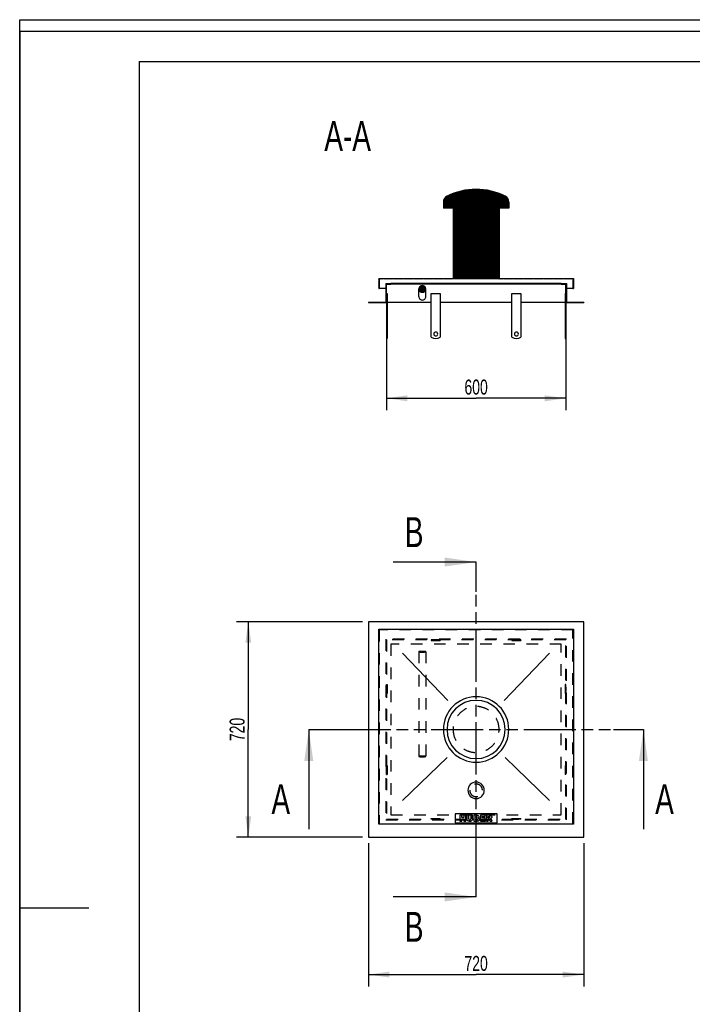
# Model space of a CAD drawing. Header units: millimetres. Extents: x 0 to 4200, y 0 to 5940.
# Tile 2 of 2: x 0 to 2251, y 2647 to 5940. Entities that reach past the tile are written whole.
import ezdxf

# ---------------------------------------------------------------- set-up
doc = ezdxf.new("R2010")
doc.units = ezdxf.units.MM
doc.header["$LTSCALE"] = 387.2
doc.linetypes.add('HIDDEN', pattern=[0.2, 0.1, -0.1])
doc.linetypes.add('PHANTOM', pattern=[0.8, 0.45, -0.05, 0.1, -0.05, 0.1, -0.05])
doc.layers.get('0').update_dxf_attribs({"linetype": 'CONTINUOUS'})
for name, color, linetype in [('_2D-BEM', 7, 'CONTINUOUS'), ('_ACHSEN', 7, 'CONTINUOUS'), ('_KURVEN', 7, 'CONTINUOUS'), ('_ZEICHNUNGSELEM', 7, 'CONTINUOUS'), ('DEFAULT_2', 8, 'HIDDEN'), ('HATCHING_BL0', 7, 'CONTINUOUS'), ('HATCHING_BL1', 7, 'CONTINUOUS')]:
    doc.layers.add(name, color=color, linetype=linetype)
doc.styles.get("Standard").update_dxf_attribs({"font": 'txt', "width": 0.7})
doc.dimstyles.new('DIMSTYLE_1', dxfattribs={"dimtxt": 50, "dimasz": 70, "dimexe": 2, "dimexo": 1, "dimtad": 1, "dimdec": 1, "dimtxsty": 'Standard', "dimblk": '_FILLED', "dimblk1": '_FILLED', "dimblk2": '_FILLED', "dimcen": 0.09, "dimadec": 1, "dimazin": 2, "dimtp": 0.8, "dimtm": 0.8, "dimtfac": 1, "dimtdec": 1, "dimtofl": 0, "dimtmove": 0, "dimatfit": 3, "dimldrblk": '_FILLED', "dimfxl": 1, "dimtolj": 1, "dimarcsym": 0})
doc.dimstyles.get("Standard").update_dxf_attribs({"dimtxt": 50, "dimasz": 70, "dimexe": 2, "dimexo": 1, "dimtad": 1, "dimdec": 1, "dimtxsty": 'Standard', "dimblk": '_FILLED', "dimblk1": '_FILLED', "dimblk2": '_FILLED', "dimcen": 0.09, "dimadec": 1, "dimazin": 2, "dimtol": 1, "dimtp": 0.1, "dimtm": 0.1, "dimtfac": 1, "dimtdec": 1, "dimtofl": 0, "dimtmove": 0, "dimatfit": 3, "dimldrblk": '_FILLED', "dimfxl": 1, "dimtolj": 1, "dimarcsym": 0})

# ---------------------------------------------------------------- blocks, each defined once
blk = doc.blocks.new('_FILLED')
at = {"color": 0, "linetype": 'ByBlock'}
blk.add_solid([(0, 0), (-1, 0.1428571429), (-1, -0.1428571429)], dxfattribs=at)
blk = doc.blocks.new('*D1')
at = {"layer": '_2D-BEM', "color": 2, "linetype": 'Continuous'}
for p, q in [((1227.7317073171, 4973.8394462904), (1227.7317073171, 4633.8511827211)), ((1827.7317073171, 4973.8394462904), (1827.7317073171, 4633.8511827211)), ((1227.7317073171, 4673.8511827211), (1527.7317073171, 4673.8511827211)), ((1827.7317073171, 4673.8511827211), (1527.7317073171, 4673.8511827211))]:
    blk.add_line(p, q, dxfattribs=at)
at = {"layer": '_2D-BEM', "color": 2, "linetype": 'Continuous', "xscale": 70, "yscale": 70, "zscale": 70, "rotation": 180}
blk.add_blockref('_FILLED', (1227.7317073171, 4673.8511827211), dxfattribs=at)
at = {"layer": '_2D-BEM', "color": 2, "linetype": 'Continuous', "xscale": 70, "yscale": 70, "zscale": 70}
blk.add_blockref('_FILLED', (1827.7317073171, 4673.8511827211), dxfattribs=at)
at = {"layer": '_2D-BEM', "color": 2, "linetype": 'Continuous', "insert": (1527.7317073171, 4736.3511827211), "char_height": 50, "width": 176.7857142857, "attachment_point": 2, "line_spacing_factor": 0.9}
blk.add_mtext('600', dxfattribs=at)
blk = doc.blocks.new('*D2')
at = {"layer": '_2D-BEM', "color": 2, "linetype": 'Continuous'}
for p, q in [((1147.7317073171, 3926.2875481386), (725.2663928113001, 3926.2875481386)), ((765.2663928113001, 3926.2875481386), (765.2663928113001, 3566.2875481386)), ((765.2663928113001, 3206.2875481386), (765.2663928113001, 3566.2875481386)), ((1147.7317073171, 3206.2875481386), (725.2663928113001, 3206.2875481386))]:
    blk.add_line(p, q, dxfattribs=at)
at = {"layer": '_2D-BEM', "color": 2, "linetype": 'Continuous', "xscale": 70, "yscale": 70, "zscale": 70}
for p, rotation in [((765.2663928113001, 3926.2875481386), 90), ((765.2663928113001, 3206.2875481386), 270)]:
    blk.add_blockref('_FILLED', p, dxfattribs=dict(at, rotation=rotation))
at = {"layer": '_2D-BEM', "color": 2, "linetype": 'Continuous', "insert": (702.7663928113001, 3566.2875481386), "char_height": 50, "width": 176.7857142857, "attachment_point": 2, "rotation": 90, "line_spacing_factor": 0.9}
blk.add_mtext('720', dxfattribs=at)
blk = doc.blocks.new('*D3')
at = {"layer": '_2D-BEM', "color": 2, "linetype": 'Continuous'}
for p, q in [((1167.7317073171, 3186.2875481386), (1167.7317073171, 2706.632341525)), ((1887.7317073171, 3186.2875481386), (1887.7317073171, 2706.632341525)), ((1167.7317073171, 2746.632341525), (1527.7317073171, 2746.632341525)), ((1887.7317073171, 2746.632341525), (1527.7317073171, 2746.632341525))]:
    blk.add_line(p, q, dxfattribs=at)
at = {"layer": '_2D-BEM', "color": 2, "linetype": 'Continuous', "xscale": 70, "yscale": 70, "zscale": 70, "rotation": 180}
blk.add_blockref('_FILLED', (1167.7317073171, 2746.632341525), dxfattribs=at)
at = {"layer": '_2D-BEM', "color": 2, "linetype": 'Continuous', "xscale": 70, "yscale": 70, "zscale": 70}
blk.add_blockref('_FILLED', (1887.7317073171, 2746.632341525), dxfattribs=at)
at = {"layer": '_2D-BEM', "color": 2, "linetype": 'Continuous', "insert": (1527.7317073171, 2809.132341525), "char_height": 50, "width": 176.7857142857, "attachment_point": 2, "line_spacing_factor": 0.9}
blk.add_mtext('720', dxfattribs=at)
blk = doc.blocks.new('HATCHING_BL0', base_point=(1527.7317073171, 3399.8345829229))
at = {"layer": 'HATCHING_BL0', "color": 7, "linetype": 'PHANTOM'}
for p, q in [((967.7317073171, 3566.2875481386), (1067.7317073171, 3566.2875481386)), ((1067.7317073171, 3566.2875481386), (1987.7317073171, 3566.2875481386)), ((1987.7317073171, 3566.2875481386), (2087.7317073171, 3566.2875481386))]:
    blk.add_line(p, q, dxfattribs=at)
at = {"layer": 'HATCHING_BL0', "color": 7, "linetype": 'Continuous', "char_height": 100, "width": 128.5714285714, "attachment_point": 1, "line_spacing_factor": 0.9}
for insert in [(842.7317073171, 3383.3816177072), (2127.0174216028, 3383.3816177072)]:
    blk.add_mtext('A', dxfattribs=dict(at, insert=insert))
at = {"layer": 'HATCHING_BL0', "color": 7, "linetype": 'Continuous'}
for points in [[(967.7317073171, 3566.2875481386), (967.7317073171, 3233.3816177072)], [(2087.7317073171, 3566.2875481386), (2087.7317073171, 3233.3816177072)]]:
    blk.add_leader(points, dimstyle='Standard', override={"dimasz": 105, "dimtad": 0}, dxfattribs=at)
blk = doc.blocks.new('HATCHING_BL1', base_point=(1388.7892813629, 3566.2875481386))
at = {"layer": 'HATCHING_BL1', "color": 7, "linetype": 'PHANTOM'}
for p, q in [((1527.7317073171, 4026.2875481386), (1527.7317073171, 4126.2875481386)), ((1527.7317073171, 3106.2875481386), (1527.7317073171, 4026.2875481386)), ((1527.7317073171, 3006.2875481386), (1527.7317073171, 3106.2875481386))]:
    blk.add_line(p, q, dxfattribs=at)
at = {"layer": 'HATCHING_BL1', "color": 7, "linetype": 'Continuous', "char_height": 100, "width": 117.8571428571, "attachment_point": 1, "line_spacing_factor": 0.9}
for insert in [(1289.1325696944, 4276.2875481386), (1289.1325696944, 2956.2875481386)]:
    blk.add_mtext('B', dxfattribs=dict(at, insert=insert))
at = {"layer": 'HATCHING_BL1', "color": 7, "linetype": 'Continuous'}
for points in [[(1527.7317073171, 4126.2875481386), (1249.8468554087, 4126.2875481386)], [(1527.7317073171, 3006.2875481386), (1249.8468554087, 3006.2875481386)]]:
    blk.add_leader(points, dimstyle='Standard', override={"dimasz": 105, "dimtad": 0}, dxfattribs=at)

msp = doc.modelspace()

# ---------------------------------------------------------------- hatches: boundary and pattern name
at = {"linetype": 'Continuous'}
h = msp.add_hatch(dxfattribs=at)
h.set_pattern_fill('A', color=2, scale=2.6298932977, angle=45, style=0, pattern_type=0)
h.set_pattern_definition([(45, (0, 0), (-1.8596153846, 1.8596153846), [])])
edge = h.paths.add_edge_path()
edge.add_line((1167.7317073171, 4993.8394462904), (1227.7317073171, 4993.8394462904))
edge.add_line((1167.7317073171, 4995.8394462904), (1167.7317073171, 4993.8394462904))
edge.add_line((1167.7317073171, 4995.8394462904), (1225.7317073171, 4995.8394462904))
edge.add_line((1225.7317073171, 5057.8394462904), (1225.7317073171, 4995.8394462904))
edge.add_line((1225.7317073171, 5057.8394462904), (1242.7317073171, 5057.8394462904))
edge.add_line((1242.7317073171, 5055.8394462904), (1242.7317073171, 5057.8394462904))
edge.add_line((1227.7317073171, 5055.8394462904), (1242.7317073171, 5055.8394462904))
edge.add_line((1227.7317073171, 4993.8394462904), (1227.7317073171, 5055.8394462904))
edge = h.paths.add_edge_path()
edge.add_line((1827.7317073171, 4993.8394462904), (1887.7317073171, 4993.8394462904))
edge.add_line((1827.7317073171, 4993.8394462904), (1827.7317073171, 5055.8394462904))
edge.add_line((1812.7317073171, 5055.8394462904), (1827.7317073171, 5055.8394462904))
edge.add_line((1812.7317073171, 5055.8394462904), (1812.7317073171, 5057.8394462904))
edge.add_line((1812.7317073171, 5057.8394462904), (1829.7317073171, 5057.8394462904))
edge.add_line((1829.7317073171, 5057.8394462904), (1829.7317073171, 4995.8394462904))
edge.add_line((1829.7317073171, 4995.8394462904), (1887.7317073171, 4995.8394462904))
edge.add_line((1887.7317073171, 4995.8394462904), (1887.7317073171, 4993.8394462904))
edge = h.paths.add_edge_path()
edge.add_line((1201.7317073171, 5040.8394462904), (1203.7317073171, 5040.8394462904))
edge.add_line((1201.7317073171, 5074.8394462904), (1201.7317073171, 5040.8394462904))
edge.add_line((1201.7317073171, 5074.8394462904), (1450.7317073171, 5074.8394462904))
edge.add_line((1450.7317073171, 5310.2292619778), (1450.7317073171, 5074.8394462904))
edge.add_line((1450.7317073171, 5310.2292619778), (1418.2317073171, 5310.2292619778))
edge.add_line((1418.2317073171, 5330.2292619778), (1418.2317073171, 5310.2292619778))
edge.add_arc((1440.1317073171, 5330.2292619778), 21.9, 116.4945026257, 180)
edge.add_arc((1528.1049827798, 5153.7397642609), 219.1, 90.097613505, 116.4945026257)
edge.add_arc((1527.3584318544, 5153.7397642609), 219.1, 63.50549737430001, 89.902386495)
edge.add_arc((1615.3317073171, 5330.2292619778), 21.9, 0, 63.50549737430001)
edge.add_line((1637.2317073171, 5330.2292619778), (1637.2317073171, 5310.2292619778))
edge.add_line((1637.2317073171, 5310.2292619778), (1604.7317073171, 5310.2292619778))
edge.add_line((1604.7317073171, 5310.2292619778), (1604.7317073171, 5074.8394462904))
edge.add_line((1604.7317073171, 5074.8394462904), (1853.7317073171, 5074.8394462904))
edge.add_line((1853.7317073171, 5074.8394462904), (1853.7317073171, 5040.8394462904))
edge.add_line((1851.7317073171, 5040.8394462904), (1853.7317073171, 5040.8394462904))
edge.add_line((1851.7317073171, 5072.8394462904), (1851.7317073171, 5040.8394462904))
edge.add_line((1851.7317073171, 5072.8394462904), (1203.7317073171, 5072.8394462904))
edge.add_line((1203.7317073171, 5072.8394462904), (1203.7317073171, 5040.8394462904))
edge = h.paths.add_edge_path()
edge.add_spline(control_points=[(1347.7317073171, 5028.2820893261), (1347.9989206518, 5028.2820893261), (1348.5318757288, 5028.3007567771), (1349.328664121, 5028.3846314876), (1350.1174966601, 5028.5239935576), (1350.8949946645, 5028.718200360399), (1351.6573169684, 5028.9663545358), (1352.4008206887, 5029.2673058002), (1353.1219062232, 5029.6196547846), (1353.8170775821, 5030.021756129), (1354.4829476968, 5030.4717238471), (1355.1162582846, 5030.9674376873), (1355.7138938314, 5031.506548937), (1356.2729009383, 5032.0864911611), (1356.7905018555, 5032.7044878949), (1357.2641119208, 5033.3575652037), (1357.6913547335, 5034.0425648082), (1358.0700757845, 5034.7561566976), (1358.3983577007, 5035.494857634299), (1358.6745313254, 5036.2550459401), (1358.8971877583, 5037.0329814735), (1359.0651878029, 5037.8248254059), (1359.1776697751, 5038.626660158), (1359.2340558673, 5039.4345123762), (1359.234056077, 5040.2443742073), (1359.1776703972, 5041.0522265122), (1359.0651888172, 5041.8540614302), (1358.8971891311, 5042.6459056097), (1358.6745330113, 5043.423841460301), (1358.3983596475, 5044.1840301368), (1358.070077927, 5044.922731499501), (1357.6913570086, 5045.6363238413), (1357.2641142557, 5046.3213239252), (1356.7905041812, 5046.9744017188), (1356.2729031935, 5047.592398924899), (1355.7138959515, 5048.1723416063), (1355.1162602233, 5048.7114532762), (1354.4829494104, 5049.2071674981), (1353.8170790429, 5049.6571355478), (1353.1219074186, 5050.0592371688), (1352.4008216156, 5050.4115863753), (1351.6573176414, 5050.7125378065), (1350.8949951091, 5050.960692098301), (1350.1174969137, 5051.1548989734), (1349.3286642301, 5051.2942610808), (1348.5318757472, 5051.3781358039), (1347.9989206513, 5051.3968032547), (1347.7317073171, 5051.3968032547)], knot_values=[0, 0, 0, 0, 0.0222222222, 0.0444444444, 0.0666666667, 0.0888888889, 0.1111111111, 0.1333333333, 0.1555555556, 0.1777777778, 0.2, 0.2222222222, 0.2444444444, 0.2666666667, 0.2888888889, 0.3111111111, 0.3333333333, 0.3555555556, 0.3777777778, 0.4, 0.4222222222, 0.4444444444, 0.4666666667, 0.4888888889, 0.5111111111, 0.5333333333, 0.5555555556, 0.5777777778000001, 0.6, 0.6222222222, 0.6444444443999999, 0.6666666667, 0.6888888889, 0.7111111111, 0.7333333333, 0.7555555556, 0.7777777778, 0.8, 0.8222222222, 0.8444444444, 0.8666666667, 0.8888888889, 0.9111111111, 0.9333333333, 0.9555555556, 0.9777777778, 1, 1, 1, 1], degree=3, periodic=0)
edge.add_spline(control_points=[(1347.7317073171, 5051.3968032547), (1347.4644939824, 5051.3968032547), (1346.9315389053, 5051.3781358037), (1346.1347505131, 5051.294261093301), (1345.345917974, 5051.1548990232), (1344.5684199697, 5050.9606922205), (1343.8060976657, 5050.712538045), (1343.0625939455, 5050.4115867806), (1342.3415084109, 5050.0592377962), (1341.646337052, 5049.657136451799), (1340.9804669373, 5049.2071687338), (1340.3471563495, 5048.7114548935), (1339.7495208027, 5048.1723436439), (1339.1905136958, 5047.5924014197), (1338.6729127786, 5046.9744046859), (1338.1993027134, 5046.3213273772), (1337.7720599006, 5045.6363277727), (1337.3933388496, 5044.9227358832), (1337.0650569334, 5044.1840349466), (1336.7888833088, 5043.423846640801), (1336.5662268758, 5042.6459111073), (1336.3982268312, 5041.854067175), (1336.285744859, 5041.0522324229), (1336.2293587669, 5040.2443802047), (1336.2293585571, 5039.4345183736), (1336.285744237, 5038.6266660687), (1336.3982258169, 5037.8248311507), (1336.566225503, 5037.032986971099), (1336.7888816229, 5036.2550511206), (1337.0650549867, 5035.494862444), (1337.3933367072, 5034.7561610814), (1337.7720576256, 5034.0425687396), (1338.1993003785, 5033.3575686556), (1338.672910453, 5032.7044908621), (1339.1905114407, 5032.0864936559), (1339.7495186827, 5031.5065509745), (1340.3471544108, 5030.9674393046), (1340.9804652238, 5030.4717250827), (1341.6463355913, 5030.0217570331), (1342.3415072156, 5029.619655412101), (1343.0625930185, 5029.2673062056), (1343.8060969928, 5028.9663547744), (1344.5684195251, 5028.7182004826), (1345.3459177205, 5028.523993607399), (1346.134750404, 5028.3846315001), (1346.9315388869, 5028.300756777), (1347.4644939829, 5028.2820893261), (1347.7317073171, 5028.2820893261)], knot_values=[0, 0, 0, 0, 0.0222222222, 0.0444444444, 0.0666666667, 0.0888888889, 0.1111111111, 0.1333333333, 0.1555555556, 0.1777777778, 0.2, 0.2222222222, 0.2444444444, 0.2666666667, 0.2888888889, 0.3111111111, 0.3333333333, 0.3555555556, 0.3777777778, 0.4, 0.4222222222, 0.4444444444, 0.4666666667, 0.4888888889, 0.5111111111, 0.5333333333, 0.5555555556, 0.5777777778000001, 0.6, 0.6222222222, 0.6444444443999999, 0.6666666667, 0.6888888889, 0.7111111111, 0.7333333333, 0.7555555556, 0.7777777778, 0.8, 0.8222222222, 0.8444444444, 0.8666666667, 0.8888888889, 0.9111111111, 0.9333333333, 0.9555555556, 0.9777777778, 1, 1, 1, 1], degree=3, periodic=0)

# ---------------------------------------------------------------- linework, layer by layer
at = {"color": 7, "linetype": 'Continuous'}
for p, q in [((0, 5940), (4200, 5940)), ((0, 0), (0, 5940)), ((0, 5940), (4200, 5940)), ((0, 0), (0, 5940)), ((1418.2317073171, 5330.2292619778), (1418.2317073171, 5310.2292619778)), ((1450.7317073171, 5310.2292619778), (1418.2317073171, 5310.2292619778)), ((1450.7317073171, 5310.2292619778), (1450.7317073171, 5074.8394462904)), ((1637.2317073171, 5310.2292619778), (1604.7317073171, 5310.2292619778)), ((1604.7317073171, 5310.2292619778), (1604.7317073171, 5074.8394462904)), ((1637.2317073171, 5330.2292619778), (1637.2317073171, 5310.2292619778)), ((1201.7317073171, 5074.8394462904), (1450.7317073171, 5074.8394462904)), ((1201.7317073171, 5074.8394462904), (1201.7317073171, 5040.8394462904)), ((1203.7317073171, 5072.8394462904), (1203.7317073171, 5040.8394462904)), ((1851.7317073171, 5072.8394462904), (1203.7317073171, 5072.8394462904)), ((1604.7317073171, 5074.8394462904), (1853.7317073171, 5074.8394462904)), ((1851.7317073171, 5072.8394462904), (1851.7317073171, 5040.8394462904)), ((1853.7317073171, 5074.8394462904), (1853.7317073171, 5040.8394462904)), ((1201.7317073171, 5040.8394462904), (1203.7317073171, 5040.8394462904)), ((1225.7317073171, 5040.8394462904), (1203.7317073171, 5040.8394462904)), ((1225.7317073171, 5057.8394462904), (1242.7317073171, 5057.8394462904)), ((1225.7317073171, 5057.8394462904), (1225.7317073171, 4995.8394462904)), ((1227.7317073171, 5055.8394462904), (1242.7317073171, 5055.8394462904)), ((1227.7317073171, 4993.8394462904), (1227.7317073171, 5055.8394462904)), ((1812.7317073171, 5057.8394462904), (1242.7317073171, 5057.8394462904)), ((1242.7317073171, 5055.8394462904), (1242.7317073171, 5057.8394462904)), ((1812.7317073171, 5055.8394462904), (1242.7317073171, 5055.8394462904)), ((1336.2317073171, 5013.8394462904), (1336.2317073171, 5039.8394462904)), ((1359.2317073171, 5013.8394462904), (1359.2317073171, 5039.8394462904)), ((1812.7317073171, 5057.8394462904), (1829.7317073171, 5057.8394462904)), ((1812.7317073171, 5055.8394462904), (1812.7317073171, 5057.8394462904)), ((1812.7317073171, 5055.8394462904), (1827.7317073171, 5055.8394462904)), ((1827.7317073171, 4993.8394462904), (1827.7317073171, 5055.8394462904)), ((1829.7317073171, 5057.8394462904), (1829.7317073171, 4995.8394462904)), ((1851.7317073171, 5040.8394462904), (1829.7317073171, 5040.8394462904)), ((1851.7317073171, 5040.8394462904), (1853.7317073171, 5040.8394462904)), ((1167.7317073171, 4995.8394462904), (1225.7317073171, 4995.8394462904)), ((1167.7317073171, 4995.8394462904), (1167.7317073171, 4993.8394462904)), ((1167.7317073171, 4993.8394462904), (1227.7317073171, 4993.8394462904)), ((1827.7317073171, 4993.8394462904), (1887.7317073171, 4993.8394462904)), ((1829.7317073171, 4995.8394462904), (1887.7317073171, 4995.8394462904)), ((1887.7317073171, 4995.8394462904), (1887.7317073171, 4993.8394462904)), ((1227.7317073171, 4873.8394462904), (1229.7317073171, 4873.8394462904)), ((1825.7317073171, 4873.8394462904), (1827.7317073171, 4873.8394462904)), ((1887.7317073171, 3926.2875481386), (1167.7317073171, 3926.2875481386)), ((1167.7317073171, 3926.2875481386), (1167.7317073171, 3206.2875481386)), ((1887.7317073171, 3206.2875481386), (1887.7317073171, 3926.2875481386)), ((1201.7317073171, 3249.2875481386), (1201.7317073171, 3901.2875481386)), ((1201.7317073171, 3901.2875481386), (1853.7317073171, 3901.2875481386)), ((1853.7317073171, 3901.2875481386), (1853.7317073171, 3249.2875481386)), ((1853.7317073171, 3249.2875481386), (1201.7317073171, 3249.2875481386)), ((1167.7317073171, 3206.2875481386), (1887.7317073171, 3206.2875481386))]:
    msp.add_line(p, q, dxfattribs=at)
at = {"color": 3, "linetype": 'Continuous'}
for p, q in [((0, 5900), (0, 2970)), ((4180, 5900), (0, 5900)), ((0, 2970), (0, 0)), ((0, 2970), (232, 2970))]:
    msp.add_line(p, q, dxfattribs=at)
at = {"color": 5, "linetype": 'Continuous'}
for q in [(4080, 5800), (400, 100)]:
    msp.add_line((400, 5800), q, dxfattribs=at)
at = {"color": 7, "linetype": 'Continuous'}
for centre, radius, start, end in [((1528.1049827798, 5153.7397642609), 219.1, 90.097613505, 116.4945026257), ((1527.3584318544, 5153.7397642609), 219.1, 63.50549737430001, 89.902386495), ((1440.1317073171, 5330.2292619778), 21.9, 116.4945026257, 180), ((1615.3317073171, 5330.2292619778), 21.9, 0, 63.50549737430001)]:
    msp.add_arc(centre, radius, start, end, dxfattribs=at)
for start_param, end_param in [(0, 1.5707963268), (1.5707963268, 3.1415926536), (4.7123889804, 6.2831853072), (3.1415926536, 4.7123889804)]:
    msp.add_ellipse((1347.7317073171, 5039.8394462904), major_axis=(0, 11.5573569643), ratio=0.9950371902, start_param=start_param, end_param=end_param, dxfattribs=at)
for points, knots in [([(1336.2317073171, 5013.8394462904), (1336.2317073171, 5012.3508935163), (1336.8311971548, 5009.3389503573), (1339.3926829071, 5005.5353934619), (1343.2149871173, 5002.9909693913), (1346.2362967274, 5002.396518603), (1347.7317073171, 5002.396518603)], [0, 0, 0, 0, 0.2494251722, 0.4991874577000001, 0.7494257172, 1, 1, 1, 1]), ([(1347.7317073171, 5002.396518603), (1349.2271179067, 5002.396518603), (1352.2484275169, 5002.9909693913), (1356.070731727, 5005.5353934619), (1358.6322174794, 5009.3389503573), (1359.2317073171, 5012.3508935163), (1359.2317073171, 5013.8394462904)], [0, 0, 0, 0, 0.2505742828, 0.5008125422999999, 0.7505748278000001, 1, 1, 1, 1])]:
    msp.add_open_spline(points, degree=3, knots=knots, dxfattribs=at)
at = {"layer": '_ACHSEN', "color": 7, "linetype": 'Continuous'}
for p, q in [((1227.7317073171, 5023.8394462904), (1229.7317073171, 5023.8394462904)), ((1229.7317073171, 5023.8394462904), (1229.7317073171, 4878.8394462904)), ((1377.7317073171, 4878.8394462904), (1377.7317073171, 5023.8394462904)), ((1377.7317073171, 5023.8394462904), (1407.7317073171, 5023.8394462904)), ((1407.7317073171, 5023.8394462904), (1407.7317073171, 4878.8394462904)), ((1647.7317073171, 5023.8394462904), (1677.7317073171, 5023.8394462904)), ((1647.7317073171, 4878.8394462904), (1647.7317073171, 5023.8394462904)), ((1677.7317073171, 5023.8394462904), (1677.7317073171, 4878.8394462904)), ((1825.7317073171, 5023.8394462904), (1825.7317073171, 4878.8394462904)), ((1827.7317073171, 5023.8394462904), (1825.7317073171, 5023.8394462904)), ((1227.7317073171, 4993.8394462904), (1227.7317073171, 4878.8394462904)), ((1377.7317073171, 4993.8394462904), (1229.7317073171, 4993.8394462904)), ((1647.7317073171, 4993.8394462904), (1407.7317073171, 4993.8394462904)), ((1825.7317073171, 4993.8394462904), (1677.7317073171, 4993.8394462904)), ((1827.7317073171, 4993.8394462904), (1827.7317073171, 4878.8394462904)), ((1227.7317073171, 4878.8394462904), (1227.7317073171, 4873.8394545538)), ((1227.7317073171, 4878.8394462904), (1229.7317073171, 4878.8394462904)), ((1229.7317073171, 4878.8394462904), (1229.7317073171, 4873.8394545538)), ((1825.7317073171, 4878.8394462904), (1825.7317073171, 4873.8394545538)), ((1827.7317073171, 4878.8394462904), (1825.7317073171, 4878.8394462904)), ((1827.7317073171, 4878.8394462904), (1827.7317073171, 4873.8394545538))]:
    msp.add_line(p, q, dxfattribs=at)
at = {"layer": '_ACHSEN', "color": 8, "linetype": 'HIDDEN'}
for p, q in [((1407.7317073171, 3866.2875481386), (1377.7317073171, 3866.2875481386)), ((1377.7317073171, 3866.2875481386), (1377.7317073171, 3864.2875481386)), ((1377.7317073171, 3864.2875481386), (1407.7317073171, 3864.2875481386)), ((1386.2317073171, 3866.2875481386), (1386.2317073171, 3864.2875481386)), ((1386.2317073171, 3866.2875481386), (1399.2317073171, 3866.2875481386)), ((1386.2317073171, 3864.2875481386), (1399.2317073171, 3864.2875481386)), ((1399.2317073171, 3866.2875481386), (1399.2317073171, 3864.2875481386)), ((1407.7317073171, 3866.2875481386), (1407.7317073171, 3864.2875481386)), ((1677.7317073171, 3866.2875481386), (1647.7317073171, 3866.2875481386)), ((1647.7317073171, 3866.2875481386), (1647.7317073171, 3864.2875481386)), ((1647.7317073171, 3864.2875481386), (1677.7317073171, 3864.2875481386)), ((1656.2317073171, 3866.2875481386), (1656.2317073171, 3864.2875481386)), ((1656.2317073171, 3866.2875481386), (1669.2317073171, 3866.2875481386)), ((1656.2317073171, 3864.2875481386), (1669.2317073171, 3864.2875481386)), ((1669.2317073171, 3866.2875481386), (1669.2317073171, 3864.2875481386)), ((1677.7317073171, 3866.2875481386), (1677.7317073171, 3864.2875481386)), ((1227.7317073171, 3686.2875481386), (1227.7317073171, 3716.2875481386)), ((1227.7317073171, 3716.2875481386), (1229.7317073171, 3716.2875481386)), ((1227.7317073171, 3707.7875481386), (1229.7317073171, 3707.7875481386)), ((1227.7317073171, 3707.7875481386), (1227.7317073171, 3694.7875481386)), ((1227.7317073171, 3694.7875481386), (1229.7317073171, 3694.7875481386)), ((1229.7317073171, 3716.2875481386), (1229.7317073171, 3686.2875481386)), ((1229.7317073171, 3707.7875481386), (1229.7317073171, 3694.7875481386)), ((1827.7317073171, 3716.2875481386), (1825.7317073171, 3716.2875481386)), ((1825.7317073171, 3716.2875481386), (1825.7317073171, 3686.2875481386)), ((1827.7317073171, 3707.7875481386), (1825.7317073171, 3707.7875481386)), ((1825.7317073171, 3707.7875481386), (1825.7317073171, 3694.7875481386)), ((1827.7317073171, 3694.7875481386), (1825.7317073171, 3694.7875481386)), ((1827.7317073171, 3686.2875481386), (1827.7317073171, 3716.2875481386)), ((1827.7317073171, 3707.7875481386), (1827.7317073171, 3694.7875481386)), ((1227.7317073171, 3686.2875481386), (1229.7317073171, 3686.2875481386)), ((1827.7317073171, 3686.2875481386), (1825.7317073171, 3686.2875481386)), ((1227.7317073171, 3416.2875481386), (1227.7317073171, 3446.2875481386)), ((1227.7317073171, 3446.2875481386), (1229.7317073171, 3446.2875481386)), ((1227.7317073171, 3437.7875481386), (1229.7317073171, 3437.7875481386)), ((1227.7317073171, 3437.7875481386), (1227.7317073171, 3424.7875481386)), ((1227.7317073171, 3424.7875481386), (1229.7317073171, 3424.7875481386)), ((1229.7317073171, 3446.2875481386), (1229.7317073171, 3416.2875481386)), ((1229.7317073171, 3437.7875481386), (1229.7317073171, 3424.7875481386)), ((1827.7317073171, 3446.2875481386), (1825.7317073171, 3446.2875481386)), ((1825.7317073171, 3446.2875481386), (1825.7317073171, 3416.2875481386)), ((1827.7317073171, 3437.7875481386), (1825.7317073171, 3437.7875481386)), ((1825.7317073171, 3437.7875481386), (1825.7317073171, 3424.7875481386)), ((1827.7317073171, 3424.7875481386), (1825.7317073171, 3424.7875481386)), ((1827.7317073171, 3416.2875481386), (1827.7317073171, 3446.2875481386)), ((1827.7317073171, 3437.7875481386), (1827.7317073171, 3424.7875481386)), ((1227.7317073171, 3416.2875481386), (1229.7317073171, 3416.2875481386)), ((1827.7317073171, 3416.2875481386), (1825.7317073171, 3416.2875481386))]:
    msp.add_line(p, q, dxfattribs=at)
at = {"layer": '_ACHSEN', "color": 7, "linetype": 'Continuous'}
for centre, radius, start, end in [((1392.7317073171, 4898.8394462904), 25, 233.1301023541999, 306.8698976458), ((1392.7317073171, 4888.8394462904), 6.5, 0, 180), ((1392.7317073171, 4888.8394462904), 6.5, 180, 360), ((1662.7317073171, 4898.8394462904), 25, 233.1301023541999, 306.8698976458), ((1662.7317073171, 4888.8394462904), 6.5, 0, 180), ((1662.7317073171, 4888.8394462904), 6.5, 180, 360), ((1527.7317073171, 3566.2875481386), 109.5, 0, 180), ((1527.7317073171, 3566.2875481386), 109.5, 180, 360), ((1527.7317073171, 3362.8375481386), 27.5, 0, 180), ((1527.7317073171, 3362.8375481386), 27.5, 180, 360)]:
    msp.add_arc(centre, radius, start, end, dxfattribs=at)
at = {"layer": '_ACHSEN', "color": 9, "linetype": 'Continuous'}
for start, end in [(0, 180), (180, 360)]:
    msp.add_arc((1527.7317073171, 3566.2875481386), 97.36985158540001, start, end, dxfattribs=at)
at = {"layer": '_ACHSEN', "color": 8, "linetype": 'HIDDEN'}
for centre, radius, start, end in [((1527.7317073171, 3566.2875481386), 77, 0, 180), ((1527.7317073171, 3566.2875481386), 77, 180, 360), ((1527.7317073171, 3362.8375481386), 21.2, 0, 180), ((1527.7317073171, 3362.8375481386), 21.2, 180, 360)]:
    msp.add_arc(centre, radius, start, end, dxfattribs=at)
at = {"layer": '_KURVEN', "color": 4, "linetype": 'Continuous'}
for p, q in [((1433.5807686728, 3663.0377458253), (1281.7317073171, 3821.2875481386)), ((1621.8826459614, 3663.0377458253), (1773.7317073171, 3821.2875481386)), ((1281.7317073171, 3329.2875481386), (1430.9456373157, 3472.1734862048)), ((1624.5177773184, 3472.1734862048), (1773.7317073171, 3329.2875481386)), ((1457.7317073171, 3284.2875481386), (1457.7317073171, 3254.2875481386)), ((1597.7317073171, 3284.2875481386), (1457.7317073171, 3284.2875481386)), ((1473.6389379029, 3279.2875481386), (1473.6389379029, 3259.2875481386)), ((1479.8190200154, 3279.2875481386), (1473.6389379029, 3279.2875481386)), ((1479.8190200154, 3272.2889126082), (1479.8190200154, 3279.2875481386)), ((1486.5720891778, 3272.2889126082), (1479.8190200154, 3272.2889126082)), ((1479.8190200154, 3259.2875481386), (1479.8190200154, 3267.3775888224)), ((1479.8190200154, 3267.3775888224), (1486.5720891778, 3267.3775888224)), ((1492.7794551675, 3279.2875481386), (1486.5720891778, 3279.2875481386)), ((1486.5720891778, 3279.2875481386), (1486.5720891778, 3272.2889126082)), ((1486.5720891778, 3267.3775888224), (1486.5720891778, 3259.2875481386)), ((1492.7794551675, 3259.2875481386), (1492.7794551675, 3279.2875481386)), ((1503.0659508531, 3279.2875481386), (1496.8995117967, 3279.2875481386)), ((1496.8995117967, 3279.2875481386), (1496.8995117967, 3267.3639465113)), ((1503.0659508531, 3267.0774526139), (1503.0659508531, 3279.2875481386)), ((1509.9008750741, 3279.2875481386), (1509.9008750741, 3267.0774526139)), ((1516.0673165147, 3279.2875481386), (1509.9008750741, 3279.2875481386)), ((1516.0673165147, 3267.3639465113), (1516.0673165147, 3279.2875481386)), ((1520.1737284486, 3279.2875481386), (1520.1737284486, 3259.2875481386)), ((1531.7426228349, 3279.2875481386), (1520.1737284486, 3279.2875481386)), ((1526.4083790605, 3271.443073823), (1526.4083790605, 3275.2357066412)), ((1526.4083790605, 3275.2357066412), (1529.1368937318, 3275.2357066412)), ((1529.0959620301, 3271.443073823), (1526.4083790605, 3271.443073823)), ((1526.4083790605, 3263.5849560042), (1526.4083790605, 3267.6367975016)), ((1526.4083790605, 3267.6367975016), (1529.5461678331, 3267.6367975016)), ((1529.5598101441, 3263.5849560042), (1526.4083790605, 3263.5849560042)), ((1541.8790459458, 3279.2875481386), (1541.8790459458, 3259.2875481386)), ((1558.4411167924, 3279.2875481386), (1541.8790459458, 3279.2875481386)), ((1548.0727696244, 3271.8387079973), (1548.0727696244, 3275.0174248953)), ((1548.0727696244, 3275.0174248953), (1558.4411167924, 3275.0174248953)), ((1557.690775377, 3271.8387079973), (1548.0727696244, 3271.8387079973)), ((1548.0727696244, 3263.8168797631), (1548.0727696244, 3267.7595806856)), ((1548.0727696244, 3267.7595806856), (1557.690775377, 3267.7595806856)), ((1558.7412571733, 3263.8168797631), (1548.0727696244, 3263.8168797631)), ((1557.690775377, 3267.7595806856), (1557.690775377, 3271.8387079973)), ((1558.4411167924, 3275.0174248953), (1558.4411167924, 3279.2875481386)), ((1558.7412571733, 3259.2875481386), (1558.7412571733, 3263.8168797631)), ((1572.4520325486, 3279.2875481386), (1562.1519017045, 3279.2875481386)), ((1562.1519017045, 3279.2875481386), (1562.1519017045, 3259.2875481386)), ((1568.3592629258, 3271.1838651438), (1568.3592629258, 3275.2493489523)), ((1568.3592629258, 3275.2493489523), (1571.0741352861, 3275.2493489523)), ((1570.9649967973, 3271.1838651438), (1568.3592629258, 3271.1838651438)), ((1568.3592629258, 3259.2875481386), (1568.3592629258, 3267.4048740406)), ((1568.3592629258, 3267.4048740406), (1568.9049649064, 3267.4048740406)), ((1571.5379834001, 3265.3994173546), (1574.8394799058, 3259.2875481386)), ((1581.8244767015, 3259.2875481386), (1578.8231110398, 3265.0719953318)), ((1597.7317073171, 3254.2875481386), (1597.7317073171, 3284.2875481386)), ((1457.7317073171, 3254.2875481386), (1597.7317073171, 3254.2875481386)), ((1473.6389379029, 3259.2875481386), (1479.8190200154, 3259.2875481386)), ((1486.5720891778, 3259.2875481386), (1492.7794551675, 3259.2875481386)), ((1520.1737284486, 3259.2875481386), (1530.842211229, 3259.2875481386)), ((1541.8790459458, 3259.2875481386), (1558.7412571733, 3259.2875481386)), ((1562.1519017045, 3259.2875481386), (1568.3592629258, 3259.2875481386)), ((1574.8394799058, 3259.2875481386), (1581.8244767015, 3259.2875481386))]:
    msp.add_line(p, q, dxfattribs=at)
for points in [[(1497.4703521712, 3263.9799582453), (1497.0905065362, 3265.2629912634), (1496.8995117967, 3266.3816816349), (1496.8995117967, 3267.3639465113)], [(1498.7855510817, 3261.6779140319), (1498.1409835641, 3262.4253381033), (1497.7044224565, 3263.1893215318), (1497.4703521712, 3263.9799582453)], [(1500.9089197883, 3259.9532112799), (1500.1327991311, 3260.3653107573), (1499.423384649, 3260.9382984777), (1498.7855510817, 3261.6779140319)], [(1503.7890052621, 3259.1511224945), (1502.6430296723, 3259.2875481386), (1501.6744088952, 3259.5467568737), (1500.9089197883, 3259.9532112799)], [(1503.0659508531, 3267.0774526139), (1503.0659508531, 3265.9860474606), (1503.3660864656, 3265.1402086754), (1503.9663596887, 3264.5262923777)], [(1503.9663596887, 3264.5262923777), (1504.5666312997, 3263.912377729), (1505.412471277, 3263.6122412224), (1506.490232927, 3263.6122412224)], [(1506.490232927, 3263.6122412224), (1507.5543546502, 3263.6122412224), (1508.3865499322, 3263.912377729), (1508.9868234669, 3264.5126505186)], [(1508.9868234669, 3264.5126505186), (1509.5870971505, 3265.112923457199), (1509.9008750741, 3265.9724051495), (1509.9008750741, 3267.0774526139)], [(1513.7753653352, 3261.2657200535), (1512.9840969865, 3260.4744512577), (1512.1655392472, 3259.9287486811), (1511.3013466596, 3259.6139761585)], [(1515.5079695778, 3264.0215172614), (1515.1396202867, 3262.97104068), (1514.5666336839, 3262.0569888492), (1513.7753653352, 3261.2657200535)], [(1516.0673165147, 3267.3639465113), (1516.0673165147, 3266.1770433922), (1515.876319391, 3265.0719953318), (1515.5079695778, 3264.0215172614)], [(1529.0959620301, 3271.443073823), (1530.0509428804, 3271.443073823), (1530.7194304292, 3271.6067839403), (1531.101420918, 3271.934204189)], [(1531.101420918, 3274.7445750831), (1530.7194304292, 3275.0719953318), (1530.0645851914, 3275.2357066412), (1529.1368937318, 3275.2357066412)], [(1531.8108345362, 3267.0910951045), (1531.3742708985, 3267.445802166), (1530.6239294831, 3267.6367975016), (1529.5461678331, 3267.6367975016)], [(1529.5598101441, 3263.5849560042), (1530.6239294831, 3263.5849560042), (1531.3742708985, 3263.7623093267), (1531.8108344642, 3264.1443011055)], [(1531.674406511, 3273.3803177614), (1531.674406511, 3273.9533055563), (1531.4834141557, 3274.4171524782), (1531.101420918, 3274.7445750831)], [(1531.101420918, 3271.934204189), (1531.4834141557, 3272.2616267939), (1531.674406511, 3272.7527595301), (1531.674406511, 3273.3803177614)], [(1531.7426228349, 3279.2875481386), (1533.666222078, 3279.2875481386), (1535.1396202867, 3278.8100589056), (1536.1764550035, 3277.8550792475)], [(1532.4656796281, 3265.6722683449), (1532.4656796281, 3266.2588990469), (1532.2473978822, 3266.7363882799), (1531.8108345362, 3267.0910951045)], [(1531.8108344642, 3264.1443011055), (1532.2473978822, 3264.5262927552), (1532.4656796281, 3265.0310678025), (1532.4656796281, 3265.6722683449)], [(1535.9588873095, 3260.2140002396), (1535.4397558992, 3259.9151061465), (1534.6484875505, 3259.6968250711), (1533.612094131, 3259.5570865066)], [(1536.6293573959, 3271.2633790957), (1536.1355280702, 3270.6927324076), (1535.412471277, 3270.2561701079), (1534.4711327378, 3269.9287486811)], [(1534.4711327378, 3269.9287486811), (1535.9036040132, 3269.57404144), (1536.9540810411, 3268.9874119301), (1537.636209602, 3268.1415715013)], [(1537.9342481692, 3262.1809993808), (1537.4452137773, 3261.3475754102), (1536.7903685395, 3260.6927322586), (1535.9588873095, 3260.2140002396)], [(1536.1764550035, 3277.8550792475), (1537.2132897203, 3276.9000995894), (1537.7317070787, 3275.7131958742), (1537.7317070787, 3274.3080116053)], [(1537.7317070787, 3274.3080116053), (1537.7317070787, 3273.1211090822), (1537.3633599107, 3272.1115589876), (1536.6293573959, 3271.2633790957)], [(1537.636209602, 3268.1415715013), (1538.3183359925, 3267.2957337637), (1538.6594033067, 3266.2452561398), (1538.6594033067, 3264.976497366)], [(1538.6594033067, 3264.976497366), (1538.6594033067, 3263.9396626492), (1538.4138369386, 3262.9983258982), (1537.9342481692, 3262.1809993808)], [(1570.4116978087, 3266.9305572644), (1569.9690842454, 3267.2411633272), (1569.4643139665, 3267.4048740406), (1568.9049649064, 3267.4048740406)], [(1571.5379834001, 3265.3994173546), (1571.111572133, 3266.1888078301), (1570.746710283, 3266.6954607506), (1570.4116978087, 3266.9305572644)], [(1570.9649967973, 3271.1838651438), (1571.2378430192, 3271.1838651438), (1571.7835449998, 3271.2657202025), (1572.6040745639, 3271.4480590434)], [(1573.3763434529, 3274.7269873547), (1572.970449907, 3275.0719953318), (1572.1928238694, 3275.2493489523), (1571.0741352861, 3275.2493489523)], [(1572.4520325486, 3279.2875481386), (1574.3619942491, 3279.2875481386), (1575.8217453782, 3279.1238368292), (1576.8312954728, 3278.7964154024)], [(1572.6040745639, 3271.4480590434), (1573.0113816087, 3271.5385711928), (1573.338797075, 3271.7432094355), (1573.6013217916, 3272.081728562)], [(1573.9936470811, 3273.2438922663), (1573.9936470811, 3273.8850928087), (1573.7890076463, 3274.3762243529), (1573.3763434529, 3274.7269873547)], [(1573.6013217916, 3272.081728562), (1573.8572144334, 3272.4116957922), (1573.9936470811, 3272.8073299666), (1573.9936470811, 3273.2438922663)], [(1577.5328746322, 3268.8958469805), (1577.0086502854, 3268.5781348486), (1576.2855934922, 3268.3189261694), (1575.3578972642, 3268.1142873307)], [(1575.3578972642, 3268.1142873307), (1576.0946011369, 3267.8550786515), (1576.6403031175, 3267.6095128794), (1576.9706031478, 3267.367827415)], [(1576.8312954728, 3278.7964154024), (1577.8408455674, 3278.4689939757), (1578.6457562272, 3277.8550792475), (1579.2687471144, 3276.9650926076)], [(1576.9706031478, 3267.367827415), (1577.1996426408, 3267.2002357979), (1577.5270676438, 3266.859171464), (1577.9627858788, 3266.3127937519)], [(1579.4830303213, 3270.8534512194), (1579.0141129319, 3270.0515318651), (1578.3592629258, 3269.3966890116), (1577.5328746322, 3268.8958469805)], [(1577.9627858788, 3266.3127937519), (1578.386547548, 3265.7814092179), (1578.6730408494, 3265.3721321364), (1578.8231110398, 3265.0719953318)], [(1579.2687471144, 3276.9650926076), (1579.8872303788, 3276.0815454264), (1580.2010083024, 3275.0037825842), (1580.2010083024, 3273.7350238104)], [(1580.2010083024, 3273.7350238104), (1580.2010083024, 3272.6163340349), (1579.9554467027, 3271.6613543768), (1579.4830303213, 3270.8534512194)], [(1506.9813656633, 3258.9464840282), (1505.999102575, 3258.9464840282), (1504.9349808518, 3259.0146968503), (1503.7890052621, 3259.1511224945)], [(1511.3013466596, 3259.6139761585), (1510.1055145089, 3259.1784076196), (1508.6594009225, 3258.9464840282), (1506.9813656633, 3258.9464840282)], [(1533.612094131, 3259.5570865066), (1532.22011326, 3259.3694035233), (1531.292417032, 3259.2875481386), (1530.842211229, 3259.2875481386)]]:
    msp.add_open_spline(points, degree=3, dxfattribs=at)
at = {"layer": 'DEFAULT_2', "color": 8, "linetype": 'HIDDEN'}
for p, q in [((1851.7317073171, 3899.2875481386), (1203.7317073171, 3899.2875481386)), ((1203.7317073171, 3899.2875481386), (1203.7317073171, 3251.2875481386)), ((1851.7317073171, 3251.2875481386), (1851.7317073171, 3899.2875481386)), ((1829.7317073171, 3868.2875481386), (1225.7317073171, 3868.2875481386)), ((1225.7317073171, 3868.2875481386), (1225.7317073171, 3264.2875481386)), ((1827.7317073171, 3866.2875481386), (1227.7317073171, 3866.2875481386)), ((1227.7317073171, 3866.2875481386), (1227.7317073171, 3266.2875481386)), ((1827.7317073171, 3266.2875481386), (1827.7317073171, 3866.2875481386)), ((1829.7317073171, 3264.2875481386), (1829.7317073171, 3868.2875481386)), ((1812.7317073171, 3851.2875481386), (1242.7317073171, 3851.2875481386)), ((1242.7317073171, 3851.2875481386), (1242.7317073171, 3281.2875481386)), ((1336.2317073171, 3826.2875481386), (1336.2317073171, 3476.2875481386)), ((1359.2317073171, 3826.2875481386), (1359.2317073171, 3476.2875481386)), ((1812.7317073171, 3281.2875481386), (1812.7317073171, 3851.2875481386)), ((1225.7317073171, 3264.2875481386), (1829.7317073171, 3264.2875481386)), ((1227.7317073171, 3266.2875481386), (1827.7317073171, 3266.2875481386)), ((1242.7317073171, 3281.2875481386), (1812.7317073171, 3281.2875481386)), ((1377.7317073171, 3266.2875481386), (1377.7317073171, 3268.2875481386)), ((1377.7317073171, 3268.2875481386), (1407.7317073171, 3268.2875481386)), ((1407.7317073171, 3266.2875481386), (1377.7317073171, 3266.2875481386)), ((1386.2317073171, 3266.2875481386), (1386.2317073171, 3268.2875481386)), ((1386.2317073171, 3268.2875481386), (1399.2317073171, 3268.2875481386)), ((1386.2317073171, 3266.2875481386), (1399.2317073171, 3266.2875481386)), ((1399.2317073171, 3266.2875481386), (1399.2317073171, 3268.2875481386)), ((1407.7317073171, 3266.2875481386), (1407.7317073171, 3268.2875481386)), ((1647.7317073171, 3266.2875481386), (1647.7317073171, 3268.2875481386)), ((1647.7317073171, 3268.2875481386), (1677.7317073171, 3268.2875481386)), ((1677.7317073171, 3266.2875481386), (1647.7317073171, 3266.2875481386)), ((1656.2317073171, 3266.2875481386), (1656.2317073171, 3268.2875481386)), ((1656.2317073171, 3268.2875481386), (1669.2317073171, 3268.2875481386)), ((1656.2317073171, 3266.2875481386), (1669.2317073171, 3266.2875481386)), ((1669.2317073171, 3266.2875481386), (1669.2317073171, 3268.2875481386)), ((1677.7317073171, 3266.2875481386), (1677.7317073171, 3268.2875481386)), ((1203.7317073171, 3251.2875481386), (1851.7317073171, 3251.2875481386))]:
    msp.add_line(p, q, dxfattribs=at)
for points, knots in [([(1347.7317073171, 3827.4318409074), (1346.2644669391, 3827.4318409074), (1344.1330768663, 3827.393331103), (1341.4228234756, 3827.2527654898), (1339.7011067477, 3827.1164873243), (1338.2871346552, 3826.9520168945), (1337.3277489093, 3826.7869695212), (1336.756725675, 3826.6360551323), (1336.4789704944, 3826.5293676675), (1336.2980591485, 3826.4300413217), (1336.2317073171, 3826.3292434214), (1336.2317073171, 3826.2875481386)], [0, 0, 0, 0, 0.3769568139, 0.5474637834, 0.6972002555, 0.8205750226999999, 0.9131477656, 0.9469430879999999, 0.9722116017, 0.989287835, 1, 1, 1, 1]), ([(1336.2317073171, 3826.2875481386), (1336.2317073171, 3826.2458528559), (1336.2980591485, 3826.1450549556), (1336.4789704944, 3826.0457286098), (1336.756725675, 3825.939041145), (1337.3277489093, 3825.7881267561), (1338.2871346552, 3825.6230793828), (1339.7011067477, 3825.458608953), (1341.4228234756, 3825.3223307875), (1344.1330768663, 3825.1817651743), (1346.2644669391, 3825.1432553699), (1347.7317073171, 3825.1432553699)], [0, 0, 0, 0, 0.010712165, 0.0277883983, 0.053056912, 0.08685223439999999, 0.1794249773, 0.3027997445, 0.4525362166, 0.6230431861, 1, 1, 1, 1]), ([(1359.2317073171, 3826.2875481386), (1359.2317073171, 3826.3292434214), (1359.1653554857, 3826.4300413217), (1358.9844441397, 3826.5293676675), (1358.7066889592, 3826.6360551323), (1358.1356657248, 3826.7869695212), (1357.1762799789, 3826.9520168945), (1355.7623078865, 3827.1164873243), (1354.0405911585, 3827.2527654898), (1351.3303377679, 3827.393331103), (1349.1989476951, 3827.4318409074), (1347.7317073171, 3827.4318409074)], [0, 0, 0, 0, 0.010712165, 0.0277883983, 0.053056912, 0.08685223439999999, 0.1794249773, 0.3027997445, 0.4525362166, 0.6230431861, 1, 1, 1, 1]), ([(1347.7317073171, 3825.1432553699), (1349.1989476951, 3825.1432553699), (1351.3303377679, 3825.1817651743), (1354.0405911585, 3825.3223307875), (1355.7623078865, 3825.458608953), (1357.1762799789, 3825.6230793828), (1358.1356657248, 3825.7881267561), (1358.7066889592, 3825.939041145), (1358.9844441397, 3826.0457286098), (1359.1653554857, 3826.1450549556), (1359.2317073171, 3826.2458528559), (1359.2317073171, 3826.2875481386)], [0, 0, 0, 0, 0.3769568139, 0.5474637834, 0.6972002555, 0.8205750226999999, 0.9131477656, 0.9469430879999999, 0.9722116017, 0.989287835, 1, 1, 1, 1]), ([(1347.7317073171, 3477.4318409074), (1346.2644669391, 3477.4318409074), (1344.1330768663, 3477.393331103), (1341.4228234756, 3477.2527654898), (1339.7011067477, 3477.1164873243), (1338.2871346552, 3476.9520168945), (1337.3277489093, 3476.7869695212), (1336.756725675, 3476.6360551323), (1336.4789704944, 3476.5293676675), (1336.2980591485, 3476.4300413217), (1336.2317073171, 3476.3292434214), (1336.2317073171, 3476.2875481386)], [0, 0, 0, 0, 0.3769568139, 0.5474637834, 0.6972002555, 0.8205750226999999, 0.9131477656, 0.9469430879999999, 0.9722116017, 0.989287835, 1, 1, 1, 1]), ([(1336.2317073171, 3476.2875481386), (1336.2317073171, 3476.2458528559), (1336.2980591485, 3476.1450549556), (1336.4789704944, 3476.0457286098), (1336.756725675, 3475.939041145), (1337.3277489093, 3475.7881267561), (1338.2871346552, 3475.6230793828), (1339.7011067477, 3475.458608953), (1341.4228234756, 3475.3223307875), (1344.1330768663, 3475.1817651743), (1346.2644669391, 3475.1432553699), (1347.7317073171, 3475.1432553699)], [0, 0, 0, 0, 0.010712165, 0.0277883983, 0.053056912, 0.08685223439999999, 0.1794249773, 0.3027997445, 0.4525362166, 0.6230431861, 1, 1, 1, 1]), ([(1359.2317073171, 3476.2875481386), (1359.2317073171, 3476.3292434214), (1359.1653554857, 3476.4300413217), (1358.9844441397, 3476.5293676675), (1358.7066889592, 3476.6360551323), (1358.1356657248, 3476.7869695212), (1357.1762799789, 3476.9520168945), (1355.7623078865, 3477.1164873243), (1354.0405911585, 3477.2527654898), (1351.3303377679, 3477.393331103), (1349.1989476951, 3477.4318409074), (1347.7317073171, 3477.4318409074)], [0, 0, 0, 0, 0.010712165, 0.0277883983, 0.053056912, 0.08685223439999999, 0.1794249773, 0.3027997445, 0.4525362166, 0.6230431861, 1, 1, 1, 1]), ([(1347.7317073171, 3475.1432553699), (1349.1989476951, 3475.1432553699), (1351.3303377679, 3475.1817651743), (1354.0405911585, 3475.3223307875), (1355.7623078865, 3475.458608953), (1357.1762799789, 3475.6230793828), (1358.1356657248, 3475.7881267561), (1358.7066889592, 3475.939041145), (1358.9844441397, 3476.0457286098), (1359.1653554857, 3476.1450549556), (1359.2317073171, 3476.2458528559), (1359.2317073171, 3476.2875481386)], [0, 0, 0, 0, 0.3769568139, 0.5474637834, 0.6972002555, 0.8205750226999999, 0.9131477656, 0.9469430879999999, 0.9722116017, 0.989287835, 1, 1, 1, 1])]:
    msp.add_open_spline(points, degree=3, knots=knots, dxfattribs=at)

# ---------------------------------------------------------------- block references
at = {"layer": 'HATCHING_BL0'}
msp.add_blockref('HATCHING_BL0', (1527.7317073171, 3399.8345829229), dxfattribs=at)
at = {"layer": 'HATCHING_BL1'}
msp.add_blockref('HATCHING_BL1', (1388.7892813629, 3566.2875481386), dxfattribs=at)

# ---------------------------------------------------------------- texts
at = {"layer": '_ZEICHNUNGSELEM', "color": 2, "linetype": 'Continuous', "insert": (1175.7532394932, 5601.208472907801), "char_height": 100, "width": 364.2857142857, "attachment_point": 3, "line_spacing_factor": 0.9}
msp.add_mtext('A-A', dxfattribs=at)

# ---------------------------------------------------------------- dimensions: what is measured, and where the dimension line sits
at = {"layer": '_2D-BEM', "color": 2, "linetype": 'Continuous'}
for base, p1, p2, picture, middle in [((1827.7317073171, 4673.8511827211), (1227.7317073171, 4974.8394462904), (1827.7317073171, 4974.8394462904), '*D1', (1520.5888574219, 4673.8511827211)), ((1887.7317073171, 2746.632341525), (1167.7317073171, 3187.2875481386), (1887.7317073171, 3187.2875481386), '*D3', (1520.5888574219, 2746.632341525))]:
    dim = msp.add_linear_dim(base=base, p1=p1, p2=p2, dimstyle='DIMSTYLE_1', dxfattribs=at)
    dim.commit()
    dim.dimension.update_dxf_attribs({"geometry": picture, "text_midpoint": middle, "dimtype": 160})
dim = msp.add_linear_dim(base=(765.2663928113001, 3206.2875481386), p1=(1148.7317073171, 3926.2875481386), p2=(1148.7317073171, 3206.2875481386), angle=270, dimstyle='DIMSTYLE_1', dxfattribs=at)
dim.commit()
dim.dimension.update_dxf_attribs({"geometry": '*D2', "text_midpoint": (765.2663928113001, 3559.144712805), "dimtype": 160})

doc.saveas('drawing.dxf')
